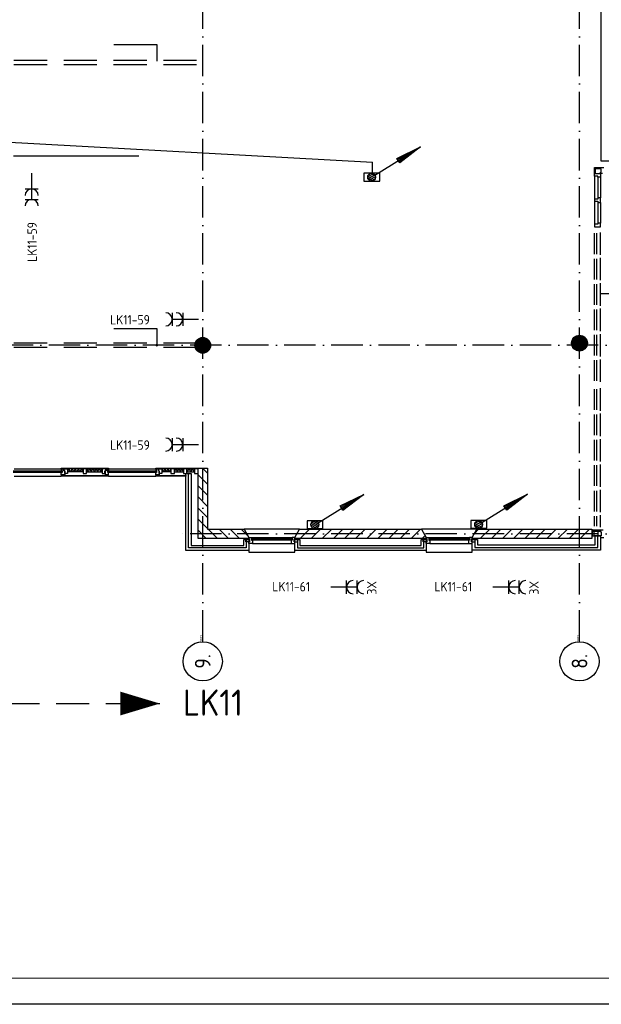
# Model space of a CAD drawing. Header units: millimetres. Extents: x 84333 to 241285, y -2244 to 84291.
# Tile 24 of 74: x 170620 to 181735, y 191 to 18995. Entities that reach past the tile are written whole.
import ezdxf
from ezdxf.enums import TextEntityAlignment as Align

# ---------------------------------------------------------------- set-up
doc = ezdxf.new("R2010")
doc.units = ezdxf.units.MM
doc.header["$LTSCALE"] = 100
doc.linetypes.add('DASHDOT', pattern=[9, 6, -1.5, 0, -1.5])
doc.linetypes.add('HIDDEN', pattern=[9.525, 6.35, -3.175])
doc.layers.get('0').update_dxf_attribs({"linetype": 'CONTINUOUS'})
for name, color, linetype in [('AFDELING', 4, 'CONTINUOUS'), ('AL$2----_RENVOOI', 7, 'CONTINUOUS'), ('AL$7----_STRAMIEN', 1, 'DASHDOT'), ('AL21----_BUITENWAND', 4, 'CONTINUOUS'), ('AL21K---_ISOLATIE', 1, 'CONTINUOUS'), ('AL28----_KONSTRUKTIE', 3, 'CONTINUOUS'), ('AL31----_BUITENKOZ', 7, 'CONTINUOUS'), ('AL32----_BINNENKOZ', 7, 'CONTINUOUS'), ('ALN-----_BLOCKNAAM', 2, 'CONTINUOUS'), ('ALXA3---_VOLZWART', 14, 'CONTINUOUS'), ('ALXAA---_GEWBETON', 12, 'CONTINUOUS'), ('ALXAB---_PREFABBETON', 1, 'CONTINUOUS'), ('ALXOU---_GLAS', 7, 'CONTINUOUS'), ('EA61303-_ARCEER', 1, 'CONTINUOUS'), ('EB62203-_ATTRIB', 2, 'CONTINUOUS'), ('EL6126--_PVR', 3, 'CONTINUOUS'), ('EL61303-_WANDGOOT', 3, 'CONTINUOUS'), ('EL62203-_KRACHT-WCD230', 3, 'CONTINUOUS'), ('EL6441--_DATACOM', 3, 'CONTINUOUS'), ('FL82----', 7, 'CONTINUOUS'), ('KABELGGOOT1', 8, 'CONTINUOUS'), ('LIJN025', 10, 'CONTINUOUS'), ('LIJN050', 90, 'CONTINUOUS'), ('LIJN070', 130, 'CONTINUOUS'), ('MV-BINNENKOZIJN', 1, 'CONTINUOUS'), ('TEKST25', 10, 'CONTINUOUS'), ('TEKST35', 50, 'CONTINUOUS'), ('TEKST50', 90, 'CONTINUOUS')]:
    doc.layers.add(name, color=color, linetype=linetype)
doc.styles.add('1_8', font='ISO', dxfattribs={"height": 1.8})
doc.styles.add('2_0', font='iso', dxfattribs={"height": 200})
doc.styles.add('ISO', font='ISO.shx')
doc.styles.add('MAATVOERING', font='iso.shx')
doc.styles.add('NORATT', font='isocp.shx')
doc.styles.add('ROMAND', font='romand')
doc.styles.get("Standard").update_dxf_attribs({"font": 'iso.shx'})
doc.styles.add('TECHNIC', font='technic_.ttf')

# ---------------------------------------------------------------- blocks, each defined once
blk = doc.blocks.new('A0-GE')
at = {"layer": 'LIJN025'}
blk.add_lwpolyline([(1500, 841), (1500, 0), (0, 0), (0, 841)], close=True, dxfattribs=at)
at = {"layer": 'LIJN050', "const_width": 0.2}
blk.add_lwpolyline([(1495, 836), (25, 836), (25, 5), (1495, 5)], close=True, dxfattribs=at)
at = {"layer": 'TEKST25', "style": 'ROMAND', "width": 2.899115}
blk.add_attdef('STATUS', text='', height=2.5, dxfattribs=at).set_placement((1454, 71.5), (1493, 71.5), align=Align.FIT)
at = {"layer": 'TEKST25', "style": 'ISO'}
for tag, p in [('E', (1455.25, 66)), ('NAAM-E', (1466.75, 66)), ('DATUM-E', (1485, 66)), ('D', (1455.25, 61)), ('NAAM-D', (1466.75, 61)), ('DATUM-D', (1485, 61)), ('C', (1455.25, 56)), ('NAAM-C', (1466.75, 56)), ('DATUM-C', (1485, 56)), ('B', (1455.25, 51)), ('NAAM-B', (1466.75, 51)), ('DATUM-B', (1485, 51)), ('A', (1455.25, 46)), ('NAAM-A', (1466.75, 46)), ('DATUM-A', (1485, 46))]:
    blk.add_attdef(tag, text='', height=2.5, dxfattribs=at).set_placement(p, align=Align.CENTER)
for tag, p in [('DATUM', (1332.75, 36.25)), ('SCHAAL', (1368, 36.25)), ('GETEKEND', (1398.25, 36.25)), ('GECONTOL.', (1433, 36.25)), ('FORMAAT', (1463.25, 28.25))]:
    blk.add_attdef(tag, p, '', height=2.5, dxfattribs=at)
at = {"layer": 'TEKST35', "style": 'ISO'}
for tag, p in [('PROJECT', (1334.5, 72.5)), ('PLAATS', (1334.5, 63.5)), ('INSTALLATIE-REGEL1', (1334.5, 52.5)), ('INSTALLATIE-REGEL2', (1334.5, 43.5))]:
    blk.add_attdef(tag, p, '', height=4, dxfattribs=at)
blk.add_attdef('PROJ.NR.', text='', height=4, dxfattribs=at).set_placement((1481, 23), align=Align.CENTER)
at = {"layer": 'TEKST50', "style": 'ISO'}
blk.add_attdef('FILE-NAAM', text='', height=5, dxfattribs=at).set_placement((1473.5, 7.5), align=Align.CENTER)
blk = doc.blocks.new('DEMARKATIE1EB')
at = {"layer": 'LIJN050'}
blk.add_lwpolyline([(-48915, -5528, 0, 453, 0), (-49669, -5528, 453, 453, 0)], format="xyseb", dxfattribs=at)
at = {"layer": 'LIJN070', "linetype": 'HIDDEN'}
blk.add_line((-51852, -5528), (-48915, -5528), dxfattribs=at)
at = {"layer": 'TEKST50', "style": 'MAATVOERING'}
blk.add_text('LK11', height=500, dxfattribs=at).set_placement((-48474, -5760))
blk = doc.blocks.new('ES3W2A')
for p, q in [((1.25, 2), (-1.25, 2)), ((0, 2), (0, -3)), ((1.25, 0), (-1.25, 0))]:
    blk.add_line(p, q)
for centre in [(0, 3.25), (0, 1.25)]:
    blk.add_arc(centre, 1.25, 180, 0)
at = {"style": '1_8'}
for tag, flags, p in [('VERMOGEN', 9, (-2.5, 5)), ('GROEP', 8, (0, 5)), ('SCHAK', 8, (2.5, 5)), ('GELIJK', 9, (5, 5)), ('KAST', 9, (7, 5)), ('TAL', 8, (2.5, 5))]:
    blk.add_attdef(tag, text='', height=1.8, rotation=90, dxfattribs=dict(at, flags=flags)).set_placement(p, align=Align.MIDDLE_CENTER)
at = {"style": '1_8', "width": 0.7, "flags": 8}
blk.add_attdef('DOEL', text='', height=1.8, rotation=90, dxfattribs=at).set_placement((-2.5, 5), align=Align.MIDDLE_LEFT)
at = {"style": '1_8', "flags": 9}
blk.add_attdef('M_CODE', text='', height=1.8, dxfattribs=at).set_placement((0, 0), align=Align.MIDDLE_CENTER)
blk = doc.blocks.new('EH100005')
blk.add_lwpolyline([(-1, -0.5), (0, -0.5), (0, 0.5), (-1, 0.5)])
at = {"style": '2_0', "flags": 9}
blk.add_attdef('HULPSTUK', text='', height=0.5, dxfattribs=at).set_placement((0, 0), align=Align.MIDDLE)
blk = doc.blocks.new('ES111201')
at = {"color": 0}
for p, q in [((0.38, 0.65), (5.5, 9.53)), ((0.73, 0.15), (-0.73, 0.15)), ((0.6, 0.45), (-0.6, 0.45)), ((0.73, -0.15), (-0.73, -0.15)), ((0.6, -0.45), (-0.6, -0.45))]:
    blk.add_line(p, q, dxfattribs=at)
for points in [[(2.57, 5.45), (5.5, 9.53), (3.43, 4.95)], [(3.22, 5.07), (4.63, 8.01), (2.78, 5.32)]]:
    blk.add_lwpolyline(points, close=True, dxfattribs=at)
blk.add_circle((0, 0), 0.75, dxfattribs=at)
blk = doc.blocks.new('1011')
at = {"layer": 'AL$7----_STRAMIEN', "color": 7, "linetype": 'Continuous'}
blk.add_circle((-750, 0), 750, dxfattribs=at)
at = {"layer": 'AL$7----_STRAMIEN', "color": 3, "linetype": 'Continuous'}
blk.add_attdef('STR-NAAM', text='', height=600, rotation=360, dxfattribs=at).set_placement((-750, 0), align=Align.MIDDLE)
at = {"layer": 'ALN-----_BLOCKNAAM', "linetype": 'Continuous'}
blk.add_text('1011', height=100, dxfattribs=at).set_placement((0, 0))
blk = doc.blocks.new('A$C13e6995e')
at = {"layer": 'AL$2----_RENVOOI', "color": 8}
blk.add_line((100534, 16002), (97387, 16002), dxfattribs=at)
at = {"layer": 'AL$7----_STRAMIEN', "color": 1}
for p, q in [((89785, 9360), (89785, 63920)), ((107244, 11420), (89366, 11420))]:
    blk.add_line(p, q, dxfattribs=at)
for points in [[(96985, 9360), (96985, 42621)], [(107244, 15020), (59485, 15020), (37921, 15020)]]:
    blk.add_lwpolyline(points, dxfattribs=at)
at = {"layer": 'AL21----_BUITENWAND', "color": 8}
for p, q in [((89465, 11100), (89465, 12571)), ((89465, 12571), (89565, 12571)), ((89565, 12571), (89565, 11200)), ((90568, 11200), (90568, 11310)), ((90568, 11310), (90668, 11310)), ((90668, 11310), (90668, 11100)), ((91543, 11100), (91543, 11310)), ((91543, 11310), (91643, 11310)), ((91643, 11310), (91643, 11200)), ((93958, 11200), (93958, 11310)), ((93958, 11310), (94058, 11310)), ((94058, 11310), (94058, 11100)), ((94933, 11110), (94933, 11310)), ((94933, 11310), (95033, 11310)), ((95033, 11310), (95033, 11210)), ((97285, 11210), (97285, 11380)), ((97285, 11380), (97385, 11380)), ((97385, 11380), (97385, 11110)), ((90668, 11100), (89465, 11100)), ((89565, 11200), (90568, 11200)), ((94058, 11100), (91543, 11100)), ((91643, 11200), (93958, 11200)), ((97385, 11110), (94933, 11110)), ((95033, 11210), (97285, 11210))]:
    blk.add_line(p, q, dxfattribs=at)
at = {"layer": 'AL21K---_ISOLATIE', "color": 8, "linetype": 'Continuous'}
for p, q in [((87499, 12661), (87199, 12661)), ((87229, 12661), (87199, 12601)), ((87499, 12601), (87199, 12601)), ((87259, 12601), (87229, 12661)), ((87289, 12661), (87259, 12601)), ((87319, 12601), (87289, 12661)), ((87349, 12661), (87319, 12601)), ((87379, 12601), (87349, 12661)), ((87409, 12661), (87379, 12601)), ((87439, 12601), (87409, 12661)), ((87469, 12661), (87439, 12601)), ((87499, 12601), (87469, 12661)), ((87566, 12661), (87865, 12661)), ((87566, 12661), (87596, 12601)), ((87566, 12601), (87865, 12601)), ((87596, 12601), (87626, 12661)), ((87626, 12661), (87656, 12601)), ((87656, 12601), (87686, 12661)), ((87686, 12661), (87716, 12601)), ((87716, 12601), (87746, 12661)), ((87746, 12661), (87776, 12601)), ((87776, 12601), (87806, 12661)), ((87806, 12661), (87835, 12601)), ((87835, 12601), (87865, 12661)), ((89176, 12661), (89004, 12661)), ((89176, 12601), (89004, 12601)), ((89033, 12601), (89007, 12661)), ((89062, 12661), (89033, 12601)), ((89090, 12601), (89062, 12661)), ((89119, 12661), (89090, 12601)), ((89148, 12601), (89119, 12661)), ((89174, 12661), (89148, 12601)), ((89243, 12661), (89415, 12661)), ((89243, 12601), (89415, 12601)), ((89246, 12601), (89272, 12661)), ((89272, 12661), (89300, 12601)), ((89300, 12601), (89329, 12661)), ((89329, 12661), (89358, 12601)), ((89358, 12601), (89386, 12661)), ((89386, 12661), (89412, 12601)), ((89482, 12661), (89628, 12661)), ((89482, 12601), (89628, 12601)), ((89492, 12601), (89518, 12661)), ((89518, 12661), (89555, 12601)), ((89555, 12601), (89591, 12661)), ((89591, 12661), (89617, 12601))]:
    blk.add_line(p, q, dxfattribs=at)
at = {"layer": 'AL28----_KONSTRUKTIE', "color": 8, "linetype": 'Continuous'}
for p, q in [((89695, 12490), (89695, 12676)), ((89695, 12676), (89875, 12676)), ((89875, 12676), (89875, 12676)), ((89875, 12676), (89875, 11510)), ((89695, 11330), (89695, 12490)), ((89875, 11510), (90576, 11510)), ((90576, 11510), (90668, 11350)), ((94933, 11350), (95025, 11510)), ((95025, 11510), (97223, 11510)), ((97223, 11510), (97223, 11330)), ((90668, 11330), (89695, 11330)), ((90668, 11350), (90668, 11330)), ((94933, 11330), (94933, 11350)), ((97223, 11330), (94933, 11330))]:
    blk.add_line(p, q, dxfattribs=at)
at = {"layer": 'AL28----_KONSTRUKTIE', "color": 8}
for p, q in [((91543, 11350), (91635, 11510)), ((91635, 11510), (93966, 11510)), ((93966, 11510), (94058, 11350)), ((91543, 11330), (91543, 11350)), ((94058, 11330), (91543, 11330)), ((94058, 11350), (94058, 11330))]:
    blk.add_line(p, q, dxfattribs=at)
for centre in [(89785, 15020), (96985, 15062)]:
    blk.add_circle(centre, 150, dxfattribs=at)
at = {"layer": 'AL31----_BUITENKOZ', "color": 8}
for p, q in [((86182, 12661), (87082, 12661)), ((87082, 12661), (87082, 12676)), ((87082, 12676), (87982, 12676)), ((87982, 12661), (87082, 12661)), ((87099, 12661), (87082, 12661)), ((87082, 12661), (87082, 12622)), ((87082, 12622), (87099, 12622)), ((87099, 12622), (87099, 12661)), ((87099, 12661), (87132, 12661)), ((87099, 12592), (87099, 12661)), ((87132, 12626), (87132, 12661)), ((87132, 12661), (87199, 12661)), ((87132, 12661), (87132, 12626)), ((87149, 12626), (87132, 12626)), ((87132, 12626), (87149, 12626)), ((87149, 12571), (87149, 12626)), ((87149, 12626), (87149, 12547)), ((87199, 12661), (87199, 12571)), ((87499, 12661), (87499, 12571)), ((87566, 12661), (87499, 12661)), ((87566, 12571), (87566, 12661)), ((87865, 12661), (87865, 12571)), ((87932, 12661), (87865, 12661)), ((87915, 12571), (87915, 12626)), ((87915, 12626), (87932, 12626)), ((87937, 12626), (87920, 12626)), ((87920, 12626), (87920, 12547)), ((87932, 12626), (87932, 12661)), ((87970, 12661), (87937, 12661)), ((87937, 12661), (87937, 12626)), ((87970, 12622), (87970, 12661)), ((87970, 12661), (87987, 12661)), ((87970, 12592), (87970, 12661)), ((87987, 12622), (87970, 12622)), ((87982, 12676), (87982, 12661)), ((87987, 12661), (88887, 12661)), ((87987, 12661), (87987, 12622)), ((88887, 12661), (88887, 12676)), ((88887, 12676), (89695, 12676)), ((89695, 12661), (88887, 12661)), ((88904, 12661), (88887, 12661)), ((88887, 12661), (88887, 12622)), ((88887, 12622), (88904, 12622)), ((88904, 12622), (88904, 12661)), ((88904, 12661), (88937, 12661)), ((88904, 12592), (88904, 12661)), ((88937, 12626), (88937, 12661)), ((88937, 12661), (89004, 12661)), ((88937, 12661), (88937, 12626)), ((88954, 12626), (88937, 12626)), ((88937, 12626), (88954, 12626)), ((88954, 12571), (88954, 12626)), ((88954, 12626), (88954, 12547)), ((89004, 12661), (89004, 12571)), ((89176, 12661), (89176, 12571)), ((89243, 12661), (89176, 12661)), ((89243, 12571), (89243, 12661)), ((89415, 12661), (89415, 12571)), ((89482, 12661), (89415, 12661)), ((89482, 12626), (89482, 12661)), ((89482, 12571), (89482, 12626)), ((89628, 12661), (89628, 12571)), ((89695, 12661), (89628, 12661)), ((89695, 12676), (89695, 12661)), ((89695, 12626), (89695, 12661)), ((89695, 12571), (89695, 12626)), ((86182, 12520), (87082, 12520)), ((87082, 12547), (87082, 12592)), ((87082, 12592), (87099, 12592)), ((87149, 12547), (87082, 12547)), ((87082, 12520), (87082, 12532)), ((87082, 12532), (87982, 12532)), ((87982, 12520), (87082, 12520)), ((87092, 12532), (87092, 12547)), ((87092, 12547), (87135, 12547)), ((87135, 12532), (87092, 12532)), ((87135, 12547), (87135, 12532)), ((87199, 12571), (87149, 12571)), ((87499, 12571), (87566, 12571)), ((87865, 12571), (87915, 12571)), ((87920, 12547), (87987, 12547)), ((87934, 12547), (87934, 12532)), ((87977, 12547), (87934, 12547)), ((87934, 12532), (87977, 12532)), ((87987, 12592), (87970, 12592)), ((87977, 12532), (87977, 12547)), ((87982, 12532), (87982, 12520)), ((87987, 12547), (87987, 12592)), ((87987, 12520), (88887, 12520)), ((88887, 12547), (88887, 12592)), ((88887, 12592), (88904, 12592)), ((88954, 12547), (88887, 12547)), ((88887, 12520), (88887, 12532)), ((88887, 12532), (89465, 12532)), ((89465, 12520), (88887, 12520)), ((88897, 12532), (88897, 12547)), ((88897, 12547), (88940, 12547)), ((88940, 12532), (88897, 12532)), ((88940, 12547), (88940, 12532)), ((89004, 12571), (88954, 12571)), ((89176, 12571), (89243, 12571)), ((89415, 12571), (89465, 12571)), ((89465, 12571), (89482, 12571)), ((89465, 12532), (89465, 12520)), ((89628, 12571), (89678, 12571)), ((89678, 12571), (89695, 12571)), ((91635, 11510), (90576, 11510)), ((90576, 11510), (90668, 11350)), ((91543, 11350), (91635, 11510)), ((95025, 11510), (93966, 11510)), ((93966, 11510), (94058, 11350)), ((94933, 11350), (95025, 11510)), ((97385, 11489), (97225, 11489)), ((97225, 11489), (97225, 11474)), ((97266, 11474), (97225, 11474)), ((97225, 11474), (97225, 11380)), ((97225, 11474), (97385, 11474)), ((97266, 11380), (97266, 11474)), ((97343, 11380), (97343, 11474)), ((97343, 11474), (97385, 11474)), ((97435, 11489), (97385, 11489)), ((97385, 11489), (97385, 11460)), ((97385, 11474), (97385, 11489)), ((97385, 11474), (97385, 11460)), ((90607, 11269), (90607, 11325)), ((90607, 11325), (90678, 11325)), ((90668, 11350), (90668, 11070)), ((90678, 11325), (90678, 11269)), ((90718, 11350), (91493, 11350)), ((91533, 11325), (91533, 11269)), ((91604, 11325), (91533, 11325)), ((91543, 11070), (91543, 11350)), ((91604, 11269), (91604, 11325)), ((93997, 11269), (93997, 11325)), ((93997, 11325), (94068, 11325)), ((94058, 11350), (94058, 11070)), ((94068, 11325), (94068, 11269)), ((94108, 11350), (94883, 11350)), ((94923, 11325), (94923, 11269)), ((94994, 11325), (94923, 11325)), ((94933, 11070), (94933, 11350)), ((94994, 11269), (94994, 11325)), ((97225, 11380), (97266, 11380)), ((97343, 11380), (97266, 11380)), ((97399, 11380), (97343, 11380)), ((97385, 11460), (97399, 11460)), ((97385, 11460), (97399, 11460)), ((97399, 11380), (97385, 11380)), ((97385, 11380), (97385, 11350)), ((97385, 11350), (97452, 11350)), ((97399, 11460), (97399, 11380)), ((97399, 11460), (97399, 11380)), ((90678, 11269), (90607, 11269)), ((90735, 11236), (91476, 11236)), ((91533, 11269), (91604, 11269)), ((94068, 11269), (93997, 11269)), ((94125, 11236), (94866, 11236)), ((94923, 11269), (94994, 11269)), ((90668, 11070), (91543, 11070)), ((94058, 11070), (94933, 11070))]:
    blk.add_line(p, q, dxfattribs=at)
at = {"layer": 'AL31----_BUITENKOZ', "color": 8, "linetype": 'Continuous'}
for p, q in [((90668, 11325), (90668, 11350)), ((90668, 11350), (90718, 11350)), ((90678, 11325), (90668, 11325)), ((90668, 11325), (90668, 11325)), ((90678, 11269), (90678, 11325)), ((90718, 11350), (90718, 11350)), ((90718, 11350), (90718, 11299)), ((90718, 11299), (90735, 11299)), ((90723, 11324), (90723, 11303)), ((91488, 11324), (90723, 11324)), ((90723, 11303), (91488, 11303)), ((90735, 11299), (90735, 11236)), ((91493, 11299), (91476, 11299)), ((91476, 11299), (91476, 11236)), ((91488, 11303), (91488, 11324)), ((91493, 11350), (91493, 11350)), ((91493, 11350), (91493, 11299)), ((91543, 11350), (91493, 11350)), ((91533, 11269), (91533, 11325)), ((91533, 11325), (91543, 11325)), ((91543, 11325), (91543, 11350)), ((91543, 11325), (91543, 11325)), ((94058, 11325), (94058, 11350)), ((94058, 11350), (94108, 11350)), ((94068, 11325), (94058, 11325)), ((94058, 11325), (94058, 11325)), ((94068, 11269), (94068, 11325)), ((94108, 11350), (94108, 11350)), ((94108, 11350), (94108, 11299)), ((94108, 11299), (94125, 11299)), ((94113, 11324), (94113, 11303)), ((94878, 11324), (94113, 11324)), ((94113, 11303), (94878, 11303)), ((94125, 11299), (94125, 11236)), ((94883, 11299), (94866, 11299)), ((94866, 11299), (94866, 11236)), ((94878, 11303), (94878, 11324)), ((94883, 11350), (94883, 11350)), ((94883, 11350), (94883, 11299)), ((94933, 11350), (94883, 11350)), ((94923, 11269), (94923, 11325)), ((94923, 11325), (94933, 11325)), ((94933, 11325), (94933, 11350)), ((94933, 11325), (94933, 11325)), ((90668, 11236), (90668, 11269)), ((90668, 11269), (90678, 11269)), ((90735, 11236), (90668, 11236)), ((90735, 11236), (90735, 11236)), ((90735, 11236), (90735, 11236)), ((90735, 11236), (90735, 11236)), ((90735, 11236), (90735, 11236)), ((91476, 11236), (91476, 11236)), ((91476, 11236), (91476, 11236)), ((91476, 11236), (91476, 11236)), ((91476, 11236), (91476, 11236)), ((91476, 11236), (91543, 11236)), ((91543, 11269), (91533, 11269)), ((91543, 11236), (91543, 11269)), ((94058, 11236), (94058, 11269)), ((94058, 11269), (94068, 11269)), ((94125, 11236), (94058, 11236)), ((94125, 11236), (94125, 11236)), ((94125, 11236), (94125, 11236)), ((94125, 11236), (94125, 11236)), ((94125, 11236), (94125, 11236)), ((94866, 11236), (94866, 11236)), ((94866, 11236), (94866, 11236)), ((94866, 11236), (94866, 11236)), ((94866, 11236), (94866, 11236)), ((94866, 11236), (94933, 11236)), ((94933, 11269), (94923, 11269)), ((94933, 11236), (94933, 11269))]:
    blk.add_line(p, q, dxfattribs=at)
at = {"layer": 'AL32----_BINNENKOZ', "color": 8}
for p, q in [((97271, 18305), (97271, 18414)), ((97271, 18414), (97395, 18414)), ((97289, 18396), (97271, 18414)), ((97289, 18305), (97289, 18396)), ((97289, 18396), (97395, 18396)), ((97385, 18391), (97385, 18414)), ((97385, 18414), (97452, 18414)), ((97402, 18391), (97385, 18391)), ((97385, 18300), (97385, 18324)), ((97385, 18324), (97402, 18324)), ((97425, 18300), (97385, 18300)), ((97402, 18324), (97402, 18391)), ((97271, 16764), (97271, 17159)), ((97318, 16764), (97318, 17159)), ((97385, 16747), (97385, 17176)), ((97271, 16279), (97271, 16674)), ((97318, 16279), (97318, 16674)), ((97385, 16262), (97385, 16691)), ((97271, 15794), (97271, 16189)), ((97318, 15794), (97318, 16189)), ((97385, 15777), (97385, 16206)), ((97271, 15309), (97271, 15704)), ((97318, 15309), (97318, 15704)), ((97385, 15292), (97385, 15721)), ((97385, 14807), (97385, 15236)), ((97271, 14824), (97271, 15219)), ((97318, 14824), (97318, 15219)), ((97271, 14339), (97271, 14734)), ((97318, 14339), (97318, 14734)), ((97385, 14322), (97385, 14751)), ((97271, 13789), (97271, 14184)), ((97318, 13789), (97318, 14184)), ((97385, 13772), (97385, 14201)), ((97271, 13304), (97271, 13699)), ((97318, 13304), (97318, 13699)), ((97385, 13287), (97385, 13716)), ((97271, 12819), (97271, 13214)), ((97318, 12819), (97318, 13214)), ((97385, 12802), (97385, 13231)), ((97271, 12334), (97271, 12729)), ((97318, 12334), (97318, 12729)), ((97385, 12317), (97385, 12746)), ((97271, 11849), (97271, 12244)), ((97318, 11849), (97318, 12244)), ((97385, 11832), (97385, 12261)), ((97271, 11567), (97271, 11759)), ((97318, 11567), (97318, 11759)), ((97385, 11550), (97385, 11776))]:
    blk.add_line(p, q, dxfattribs=at)
at = {"layer": 'AL32----_BINNENKOZ', "color": 8, "linetype": 'Continuous'}
for p, q in [((97271, 18250), (97271, 18300)), ((97271, 18300), (97385, 18300)), ((97338, 18250), (97271, 18250)), ((97271, 18250), (97271, 17813)), ((97338, 18233), (97338, 18250)), ((97385, 18300), (97385, 18233)), ((97338, 18233), (97338, 17838)), ((97385, 18233), (97338, 18233)), ((97385, 18233), (97385, 17838)), ((97338, 17813), (97271, 17813)), ((97271, 17813), (97271, 17773)), ((97271, 17773), (97338, 17773)), ((97271, 17773), (97271, 17336)), ((97338, 17838), (97338, 17813)), ((97385, 17838), (97338, 17838)), ((97338, 17773), (97338, 17748)), ((97338, 17748), (97385, 17748)), ((97338, 17748), (97338, 17353)), ((97385, 17748), (97385, 17838)), ((97385, 17748), (97385, 17353)), ((97338, 17336), (97271, 17336)), ((97271, 17336), (97271, 17286)), ((97385, 17353), (97338, 17353)), ((97338, 17353), (97338, 17336)), ((97385, 17286), (97385, 17353)), ((97271, 17286), (97385, 17286))]:
    blk.add_line(p, q, dxfattribs=at)
at = {"layer": 'ALXA3---_VOLZWART', "color": 8}
for p, q in [((89515, 11150), (89515, 12571)), ((90618, 11310), (90618, 11150)), ((91593, 11310), (91593, 11150)), ((94008, 11150), (94008, 11310)), ((94983, 11310), (94983, 11160)), ((97335, 11160), (97335, 11380)), ((90618, 11150), (89515, 11150)), ((91593, 11150), (94008, 11150)), ((94983, 11160), (97335, 11160))]:
    blk.add_line(p, q, dxfattribs=at)
at = {"layer": 'ALXAA---_GEWBETON', "color": 8}
for p, q in [((89645, 14966), (89645, 15074)), ((89665, 14930), (89665, 15110)), ((89685, 14908), (89685, 15132)), ((89705, 14893), (89705, 15147)), ((89725, 14883), (89725, 15158)), ((89745, 14875), (89745, 15165)), ((89765, 14871), (89765, 15169)), ((89785, 14870), (89785, 15170)), ((89805, 14871), (89805, 15169)), ((89825, 14875), (89825, 15165)), ((89845, 14883), (89845, 15158)), ((89865, 14893), (89865, 15147)), ((89885, 14908), (89885, 15132)), ((89905, 14930), (89905, 15110)), ((89925, 14966), (89925, 15074)), ((96845, 15008), (96845, 15116)), ((96865, 14972), (96865, 15152)), ((96885, 14950), (96885, 15174)), ((96905, 14935), (96905, 15189)), ((96925, 14925), (96925, 15200)), ((96945, 14917), (96945, 15207)), ((96965, 14913), (96965, 15211)), ((96985, 14912), (96985, 15212)), ((97005, 14913), (97005, 15211)), ((97025, 14917), (97025, 15207)), ((97045, 14925), (97045, 15200)), ((97065, 14935), (97065, 15189)), ((97085, 14950), (97085, 15174)), ((97105, 14972), (97105, 15152)), ((97125, 15008), (97125, 15116))]:
    blk.add_line(p, q, dxfattribs=at)
at = {"layer": 'ALXAB---_PREFABBETON', "color": 8}
for p, q in [((89875, 12581), (89780, 12676)), ((89875, 12369), (89695, 12549)), ((89875, 12157), (89695, 12337)), ((89875, 11945), (89695, 12125)), ((89875, 11733), (89695, 11913)), ((89875, 11521), (89695, 11701)), ((89853, 11330), (89695, 11488)), ((90066, 11330), (89886, 11510)), ((90278, 11330), (90098, 11510)), ((90490, 11330), (90310, 11510)), ((90649, 11383), (90522, 11510)), ((91826, 11510), (91646, 11330)), ((92038, 11510), (91858, 11330)), ((92250, 11510), (92070, 11330)), ((92463, 11510), (92283, 11330)), ((92675, 11510), (92495, 11330)), ((92887, 11510), (92707, 11330)), ((93099, 11510), (92919, 11330)), ((93311, 11510), (93131, 11330)), ((93523, 11510), (93343, 11330)), ((93735, 11510), (93555, 11330)), ((93948, 11510), (93768, 11330)), ((94982, 11435), (95057, 11510)), ((95089, 11330), (95269, 11510)), ((95301, 11330), (95481, 11510)), ((95513, 11330), (95693, 11510)), ((95725, 11330), (95905, 11510)), ((95938, 11330), (96118, 11510)), ((96150, 11330), (96330, 11510)), ((96362, 11330), (96542, 11510)), ((96574, 11330), (96754, 11510)), ((96786, 11330), (96966, 11510)), ((96998, 11330), (97178, 11510)), ((94037, 11387), (93980, 11330)), ((97210, 11330), (97223, 11343))]:
    blk.add_line(p, q, dxfattribs=at)
at = {"layer": 'ALXOU---_GLAS', "color": 8}
for p, q in [((86165, 12622), (87099, 12622)), ((87099, 12622), (87099, 12592)), ((87970, 12592), (87970, 12622)), ((87970, 12622), (88904, 12622)), ((88904, 12622), (88904, 12592)), ((87099, 12592), (86165, 12592)), ((88904, 12592), (87970, 12592))]:
    blk.add_line(p, q, dxfattribs=at)
at = {"layer": 'KABELGGOOT1'}
for p, q in [((97397, 18538, 3040), (97396, 37822, 2750)), ((97667, 18538, 3040), (97397, 18538, 3040))]:
    blk.add_line(p, q, dxfattribs=at)
at = {"layer": 'MV-BINNENKOZIJN'}
for p, q in [((88087, 20766), (88909, 20766)), ((88909, 20766), (88909, 20448)), ((88087, 15340), (88909, 15340)), ((88909, 15340), (88909, 15022))]:
    blk.add_line(p, q, dxfattribs=at)
at = {"layer": 'MV-BINNENKOZIJN', "color": 2, "linetype": 'HIDDEN'}
for points in [[(89668, 20457), (85421, 20457)], [(89668, 20374), (85421, 20374)], [(89668, 15061), (85421, 15061)], [(89668, 14979), (85421, 14979)]]:
    blk.add_lwpolyline(points, dxfattribs=at)
at = {"layer": 'MV-BINNENKOZIJN', "const_width": 25}
blk.add_lwpolyline([(88896, 15022, 1), (88921, 15022, 1)], format="xyb", close=True, dxfattribs=at)
at = {"layer": 'AL$7----_STRAMIEN', "xscale": 0.5, "yscale": 0.5, "zscale": 0.5, "rotation": 90.00000000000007}
for p, values in [((89785, 9360), {'STR-NAAM': '9.'}), ((96985, 9360), {'STR-NAAM': '8.'})]:
    blk.add_blockref('1011', p, dxfattribs=at).add_auto_attribs(values)
at = {"layer": 'AFDELING', "color": 8, "style": 'TECHNIC'}
for p in [(92219, 54468), (58038, 41625), (88108, 41444)]:
    blk.add_attdef('VIDE', text='', height=500, dxfattribs=at).set_placement(p, align=Align.CENTER)
blk.add_attdef('VIDE', text='', height=500, rotation=90, dxfattribs=at).set_placement((75129, 25766), align=Align.CENTER)

msp = doc.modelspace()

# ---------------------------------------------------------------- hatches: boundary and pattern name
at = {"layer": 'EA61303-_ARCEER'}
h = msp.add_hatch(dxfattribs=at)
h.set_pattern_fill('LINE,N', color=256, scale=20, angle=225, style=0)
h.set_pattern_definition([(225, (176414.43, 9351.7), (44.901, -44.901), [])])
edge = h.paths.add_edge_path()
edge.add_line((176414, 9426), (176113, 9426))
edge = h.paths.add_edge_path()
edge.add_line((176113, 9426), (176113, 9277))
edge = h.paths.add_edge_path()
edge.add_line((176113, 9277), (176414, 9277))
edge = h.paths.add_edge_path()
edge.add_line((176414, 9277), (176414, 9426))
h = msp.add_hatch(dxfattribs=at)
h.set_pattern_fill('LINE,N', color=256, scale=20, angle=225, style=0)
h.set_pattern_definition([(225, (179545.356, 9355.664), (44.901, -44.901), [])])
edge = h.paths.add_edge_path()
edge.add_line((179545, 9430), (179244, 9430))
edge = h.paths.add_edge_path()
edge.add_line((179244, 9430), (179244, 9281))
edge = h.paths.add_edge_path()
edge.add_line((179244, 9281), (179545, 9281))
edge = h.paths.add_edge_path()
edge.add_line((179545, 9281), (179545, 9430))
at = {"layer": 'EL62203-_KRACHT-WCD230'}
h = msp.add_hatch(dxfattribs=at)
h.set_pattern_fill('LINE,N', color=256, scale=20, angle=225, style=0)
h.set_pattern_definition([(225, (177500.34, 15988.694), (44.901, -44.901), [])])
edge = h.paths.add_edge_path()
edge.add_line((177500, 16063), (177199, 16063))
edge = h.paths.add_edge_path()
edge.add_line((177199, 16063), (177199, 15914))
edge = h.paths.add_edge_path()
edge.add_line((177199, 15914), (177500, 15914))
edge = h.paths.add_edge_path()
edge.add_line((177500, 15914), (177500, 16063))

# ---------------------------------------------------------------- linework, layer by layer
for p in [(167819, 16802, -1500), (177362, 16063)]:
    msp.add_line(p, (177363, 16275), dxfattribs=at)
at = {"layer": 'FL82----'}
msp.add_lwpolyline([(172900, 16389), (170500, 16389)], dxfattribs=at)

# ---------------------------------------------------------------- block references
at = {"xscale": 100, "yscale": 100, "zscale": 100}
msp.add_blockref('A0-GE', (90712, 191), dxfattribs=at)
at = {"layer": 'EL6126--_PVR', "xscale": 99.99999999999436, "yscale": 99.99999999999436, "zscale": 99.99999999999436, "rotation": 331.7005555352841}
for p in [(176259, 9350), (179390, 9354)]:
    msp.add_blockref('ES111201', p, dxfattribs=at)
at = {"layer": 'EL61303-_WANDGOOT', "xscale": 276, "yscale": 149.5, "zscale": 276, "rotation": 180}
for p in [(176113, 9352), (179244, 9356)]:
    msp.add_blockref('EH100005', p, dxfattribs=at)
at = {"layer": 'EL61303-_WANDGOOT', "xscale": 276, "yscale": 149.5, "zscale": 276}
for p in [(176414, 9352), (179545, 9356)]:
    msp.add_blockref('EH100005', p, dxfattribs=at)
at = {"layer": 'EL62203-_KRACHT-WCD230'}
for name, p, xscale, yscale, zscale, rotation in [('ES111201', (177345, 15987), 99.99999999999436, 99.99999999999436, 99.99999999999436, 331.7005555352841), ('EH100005', (177199, 15989), 276, 149.5, 276, 180)]:
    msp.add_blockref(name, p, dxfattribs=dict(at, xscale=xscale, yscale=yscale, zscale=zscale, rotation=rotation))
ref = msp.add_blockref('ES3W2A', (170849, 15763), dxfattribs=dict(at, xscale=100, yscale=100, zscale=100, rotation=180))
ref.add_attrib('GROEP', 'LK11-59', dxfattribs={"layer": 'EB62203-_ATTRIB', "color": 1, "height": 180, "rotation": 90, "style": 'NORATT', "flags": 8}).set_placement((170858, 14371), align=Align.MIDDLE_LEFT)
at = {"layer": 'EL62203-_KRACHT-WCD230', "xscale": 276, "yscale": 149.5, "zscale": 276}
msp.add_blockref('EH100005', (177500, 15989), dxfattribs=at)
at = {"layer": 'EL62203-_KRACHT-WCD230'}
ref = msp.add_blockref('ES3W2A', (173735, 13273), dxfattribs=dict(at, xscale=100, yscale=100, zscale=100, rotation=90))
ref.add_attrib('GROEP', 'LK11-59', dxfattribs={"layer": 'EB62203-_ATTRIB', "color": 1, "height": 180, "style": 'NORATT', "flags": 8}).set_placement((172349, 13264), align=Align.MIDDLE_LEFT)
ref = msp.add_blockref('ES3W2A', (173735, 10881), dxfattribs=dict(at, xscale=100, yscale=100, zscale=100, rotation=90))
ref.add_attrib('GROEP', 'LK11-59', dxfattribs={"layer": 'EB62203-_ATTRIB', "color": 1, "height": 180, "style": 'NORATT', "flags": 8}).set_placement((172349, 10872), align=Align.MIDDLE_LEFT)
ref = msp.add_blockref('ES3W2A', (176867, 8158, 1500), dxfattribs=dict(at, xscale=100, yscale=100, zscale=100, rotation=270))
ref.add_attrib('DOEL', '3X', dxfattribs={"layer": 'EB62203-_ATTRIB', "color": 1, "height": 180, "rotation": 90, "style": 'NORATT', "flags": 8}).set_placement((177349, 8275, 1500), align=Align.MIDDLE_RIGHT)
ref.add_attrib('GROEP', 'LK11-61', dxfattribs={"layer": 'EB62203-_ATTRIB', "color": 1, "height": 180, "style": 'NORATT', "flags": 8}).set_placement((176169, 8167, 1500), align=Align.MIDDLE_RIGHT)
ref = msp.add_blockref('ES3W2A', (179965, 8158, 1500), dxfattribs=dict(at, xscale=100, yscale=100, zscale=100, rotation=270))
ref.add_attrib('DOEL', '3X', dxfattribs={"layer": 'EB62203-_ATTRIB', "color": 1, "height": 180, "rotation": 90, "style": 'NORATT', "flags": 8}).set_placement((180448, 8275, 1500), align=Align.MIDDLE_RIGHT)
ref.add_attrib('GROEP', 'LK11-61', dxfattribs={"layer": 'EB62203-_ATTRIB', "color": 1, "height": 180, "style": 'NORATT', "flags": 8}).set_placement((179267, 8167, 1500), align=Align.MIDDLE_RIGHT)
at = {"layer": 'EL6441--_DATACOM'}
msp.add_blockref('A$C13e6995e', (84333, -2244), dxfattribs=at)
at = {"layer": 'LIJN070'}
msp.add_blockref('DEMARKATIE1EB', (222215, 11463), dxfattribs=at)

doc.saveas('drawing.dxf')
